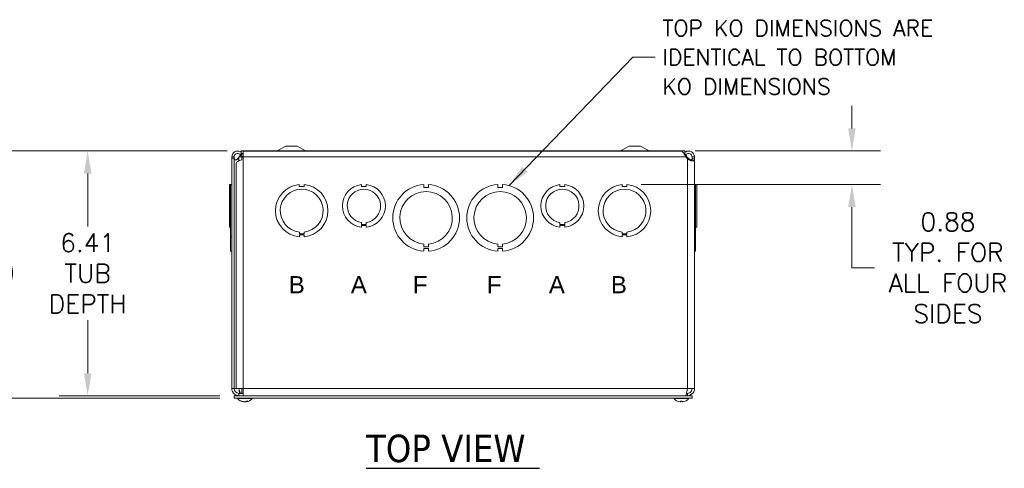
# Model space of a CAD drawing. Header units: inches. Extents: x 5.1 to 98.5, y 2.8 to 61.4.
# Tile 7 of 12: x 20.7 to 46.5, y 49.6 to 61.4. Entities that reach past the tile are written whole.
import ezdxf

# ---------------------------------------------------------------- set-up
doc = ezdxf.new("R2010")
doc.units = ezdxf.units.IN
doc.header["$LTSCALE"] = 6
doc.header["$MEASUREMENT"] = 0
for name, color, linetype, lineweight in [('Dimension (ANSI)', 7, 'Continuous', 5), ('Symbol (ANSI)', 7, 'Continuous', 5), ('Visible (ANSI)', 7, 'Continuous', 5), ('Visible Narrow (ANSI)', 7, 'Continuous', 5)]:
    doc.layers.add(name, color=color, linetype=linetype, lineweight=lineweight)
doc.styles.add('Note Text (ANSI)', font='tahoma.ttf')
doc.styles.add('ROMANS', font='RomanS.shx')
doc.styles.add('Text Style168', font='tahoma.ttf')
doc.dimstyles.new('Default (ANSI)', dxfattribs={"dimscale": 6, "dimtxt": 0.08, "dimasz": 0.098425, "dimexe": 0.125, "dimexo": 0.0625, "dimgap": 0.031496, "dimtad": 0, "dimtih": 1, "dimtoh": 1, "dimrnd": 1e-08, "dimzin": 0, "dimdsep": 46, "dimtxsty": 'ROMANS', "dimcen": 0.09, "dimdle": 0.393701, "dimclrd": 256, "dimclre": 256, "dimclrt": 256, "dimadec": 0, "dimazin": 0, "dimtfac": 1.25, "dimtofl": 0, "dimtmove": 0, "dimatfit": 3, "dimfxl": 0, "dimtolj": 1, "dimtzin": 0, "dimlwd": -1, "dimlwe": -1, "dimarcsym": 0})
doc.dimstyles.new('Default (ANSI)$7', dxfattribs={"dimscale": 6, "dimtxt": 0.08, "dimasz": 0.098425, "dimexe": 0.125, "dimexo": 0.0625, "dimgap": 0.031496, "dimtad": 0, "dimtih": 1, "dimtoh": 1, "dimrnd": 1e-08, "dimzin": 0, "dimdsep": 46, "dimtxsty": 'ROMANS', "dimcen": 0.09, "dimdle": 0.393701, "dimclrd": 256, "dimclre": 256, "dimclrt": 256, "dimadec": 0, "dimazin": 0, "dimtfac": 1.25, "dimtofl": 0, "dimtmove": 0, "dimatfit": 3, "dimfxl": 0, "dimtolj": 1, "dimtzin": 0, "dimlwd": -1, "dimlwe": -1, "dimarcsym": 0})

# ---------------------------------------------------------------- blocks, each defined once
blk = doc.blocks.new('*D24')
at = {"layer": 'Defpoints', "color": 0}
for p in [(26.459, 57.948), (22.432, 51.543), (26.271, 51.543)]:
    blk.add_point(p, dxfattribs=at)
at = {"layer": 'Dimension (ANSI)'}
for p, q in [((26.084, 57.948), (21.682, 57.948)), ((22.432, 57.358), (22.432, 55.974)), ((22.432, 52.133), (22.432, 53.516)), ((25.896, 51.543), (21.682, 51.543))]:
    blk.add_line(p, q, dxfattribs=at)
for points in [[(22.334, 57.358), (22.531, 57.358), (22.432, 57.948)], [(22.334, 52.133), (22.531, 52.133), (22.432, 51.543)]]:
    blk.add_solid(points, dxfattribs=at)
at = {"layer": 'Dimension (ANSI)', "insert": (22.432, 54.745), "char_height": 0.48, "attachment_point": 5, "style": 'ROMANS'}
blk.add_mtext('\\A1;6.41\\PTUB\\PDEPTH', dxfattribs=at)
blk = doc.blocks.new('*D25')
at = {"layer": 'Defpoints', "color": 0}
for p in [(26.459, 57.948), (19.53, 51.481), (26.271, 51.481)]:
    blk.add_point(p, dxfattribs=at)
at = {"layer": 'Dimension (ANSI)'}
for p, q in [((26.084, 57.948), (18.78, 57.948)), ((19.53, 57.358), (19.53, 55.269)), ((19.53, 52.071), (19.53, 54.16)), ((25.896, 51.481), (18.78, 51.481))]:
    blk.add_line(p, q, dxfattribs=at)
for points in [[(19.432, 57.358), (19.629, 57.358), (19.53, 57.948)], [(19.432, 52.071), (19.629, 52.071), (19.53, 51.481)]]:
    blk.add_solid(points, dxfattribs=at)
at = {"layer": 'Dimension (ANSI)', "insert": (19.53, 54.714), "char_height": 0.48, "attachment_point": 5, "style": 'ROMANS'}
blk.add_mtext('\\A1;(6.47)', dxfattribs=at)
blk = doc.blocks.new('*D26')
at = {"layer": 'Defpoints', "color": 0}
for p in [(37.975, 57.948), (36.564, 57.07), (42.459, 57.07)]:
    blk.add_point(p, dxfattribs=at)
at = {"layer": 'Dimension (ANSI)'}
for p, q in [((42.459, 58.538), (42.459, 59.129)), ((38.35, 57.948), (43.209, 57.948)), ((36.939, 57.07), (43.209, 57.07)), ((42.459, 56.479), (42.459, 55.889)), ((42.459, 54.893), (42.459, 55.889)), ((43.05, 54.893), (42.459, 54.893))]:
    blk.add_line(p, q, dxfattribs=at)
for points in [[(42.361, 58.538), (42.558, 58.538), (42.459, 57.948)], [(42.361, 56.479), (42.558, 56.479), (42.459, 57.07)]]:
    blk.add_solid(points, dxfattribs=at)
at = {"layer": 'Dimension (ANSI)', "insert": (44.976, 54.893), "char_height": 0.48, "attachment_point": 5, "style": 'ROMANS'}
blk.add_mtext('\\A1;0.88\\PTYP. FOR\\PALL FOUR\\PSIDES', dxfattribs=at)

msp = doc.modelspace()

# ---------------------------------------------------------------- linework, layer by layer
at = {"layer": 'Symbol (ANSI)', "lineweight": 30}
msp.add_line((29.72755, 49.64349), (34.27044, 49.64349), dxfattribs=at)
at = {"layer": 'Visible (ANSI)'}
for p, q in [((27.62107, 58.0733), (27.39827, 57.95555)), ((27.92107, 58.0733), (27.62107, 58.0733)), ((27.92107, 58.0733), (28.14386, 57.95555)), ((36.62107, 58.0733), (36.39827, 57.95555)), ((36.92107, 58.0733), (36.62107, 58.0733)), ((36.92107, 58.0733), (37.14386, 57.95555)), ((26.45343, 57.85007), (26.44289, 57.8432)), ((26.4723, 57.86236), (26.45343, 57.85007)), ((38.08357, 57.9483), (26.45857, 57.9483)), ((26.45857, 57.8858), (26.45857, 57.9483)), ((26.45857, 57.8858), (26.50857, 57.8858)), ((26.49484, 57.87703), (26.4723, 57.86236)), ((26.50857, 57.9478), (26.50857, 57.79205)), ((37.97511, 57.9478), (26.50857, 57.9478)), ((38.05246, 57.8858), (38.08357, 57.8858)), ((38.06983, 57.86236), (38.06567, 57.86507)), ((38.0887, 57.85007), (38.06983, 57.86236)), ((38.08357, 57.8858), (38.08357, 57.9483)), ((38.09925, 57.8432), (38.0887, 57.85007)), ((26.20857, 57.76305), (26.20857, 57.79205)), ((26.20857, 57.79205), (26.25798, 57.79205)), ((26.27057, 57.76305), (26.20857, 57.76305)), ((26.20857, 57.76305), (26.20857, 51.72955)), ((26.25798, 57.79205), (26.27057, 57.79205)), ((26.27057, 57.79205), (26.27057, 57.76305)), ((26.27057, 57.76305), (26.27057, 51.72955)), ((26.32157, 51.75666), (26.32157, 57.63995)), ((26.40506, 57.79205), (26.39557, 57.78045)), ((26.50857, 57.79205), (26.46929, 57.79205)), ((26.46929, 57.79205), (26.46929, 57.71443)), ((38.14657, 57.74107), (38.10647, 57.79205)), ((38.14657, 57.78045), (38.13708, 57.79205)), ((38.27157, 57.74107), (38.27157, 57.79205)), ((38.27157, 57.79205), (38.28416, 57.79205)), ((38.28416, 57.74107), (38.27157, 57.74107)), ((38.28416, 57.79205), (38.33357, 57.79205)), ((38.33357, 57.74107), (38.28416, 57.74107)), ((38.33357, 57.79205), (38.33357, 57.74107)), ((38.33357, 57.74107), (38.33357, 51.72955)), ((26.17757, 57.06932), (26.14657, 57.06932)), ((26.14657, 55.9513), (26.14657, 57.06932)), ((26.17757, 57.07057), (26.20857, 57.07057)), ((26.17757, 57.06996), (26.17757, 57.07057)), ((26.17757, 57.06996), (26.20857, 57.06996)), ((26.17757, 55.70065), (26.17757, 57.06996)), ((27.97853, 57.06995), (27.97853, 57.01995)), ((28.10353, 57.01996), (28.10353, 57.06996)), ((29.60854, 57.06932), (29.60854, 57.01932)), ((29.73354, 57.01933), (29.73354, 57.06932)), ((31.23853, 57.07057), (31.23853, 56.99657)), ((31.36353, 56.99657), (31.36353, 57.07057)), ((33.17853, 57.07057), (33.17853, 56.99657)), ((33.30353, 56.99657), (33.30353, 57.07057)), ((34.80854, 57.06932), (34.80854, 57.01932)), ((34.93354, 57.01933), (34.93354, 57.06932)), ((36.43853, 57.06995), (36.43853, 57.01995)), ((36.56353, 57.01996), (36.56353, 57.06996)), ((38.36457, 57.07057), (38.33357, 57.07057)), ((38.36457, 57.07057), (38.33357, 57.07057)), ((38.36457, 57.06996), (38.33357, 57.06996)), ((38.36457, 57.06995), (38.33357, 57.06995)), ((38.36457, 57.07057), (38.36457, 57.07057)), ((38.36457, 57.07057), (38.36457, 57.06996)), ((38.36457, 57.06995), (38.36457, 57.06996)), ((38.36457, 57.06995), (38.36457, 55.70065)), ((38.36457, 57.06932), (38.39557, 57.06932)), ((38.36457, 57.06932), (38.39557, 57.06932)), ((38.39557, 57.06932), (38.39557, 55.9513)), ((38.39557, 57.06932), (38.39557, 57.06932)), ((27.97853, 57.01995), (28.10353, 57.01996)), ((29.60854, 57.01932), (29.73354, 57.01933)), ((31.23853, 56.99657), (31.36353, 56.99657)), ((33.17853, 56.99657), (33.30353, 56.99657)), ((34.80854, 57.01932), (34.93354, 57.01933)), ((36.43853, 57.01995), (36.56353, 57.01996)), ((29.60849, 56.0273), (29.60849, 56.0773)), ((29.73371, 56.0273), (29.60849, 56.0273)), ((29.73371, 56.0013), (29.60849, 56.00129)), ((29.60849, 56.00129), (29.60849, 55.9513)), ((29.73371, 56.07731), (29.73371, 56.0273)), ((29.73371, 55.9513), (29.73371, 56.0013)), ((34.80849, 56.0273), (34.80849, 56.0773)), ((34.93371, 56.0273), (34.80849, 56.0273)), ((34.93371, 56.0013), (34.80849, 56.00129)), ((34.80849, 56.00129), (34.80849, 55.9513)), ((34.93371, 56.07731), (34.93371, 56.0273)), ((34.93371, 55.9513), (34.93371, 56.0013)), ((26.14657, 55.9513), (26.14657, 55.9513)), ((26.17757, 55.9513), (26.14657, 55.9513)), ((26.17757, 55.9513), (26.14657, 55.9513)), ((27.9786, 55.77628), (27.9786, 55.82628)), ((28.1036, 55.77629), (27.9786, 55.77628)), ((28.10361, 55.75065), (27.97861, 55.75065)), ((27.97861, 55.75065), (27.97861, 55.70065)), ((28.1036, 55.82629), (28.1036, 55.77629)), ((28.10361, 55.70065), (28.10361, 55.75065)), ((36.4386, 55.77628), (36.4386, 55.82628)), ((36.5636, 55.77629), (36.4386, 55.77628)), ((36.43861, 55.75065), (36.43861, 55.70065)), ((36.56361, 55.75065), (36.43861, 55.75065)), ((36.5636, 55.82629), (36.5636, 55.77629)), ((36.56361, 55.70065), (36.56361, 55.75065)), ((38.36457, 55.9513), (38.39557, 55.9513)), ((26.17757, 55.70065), (26.20857, 55.70065)), ((26.17757, 55.70065), (26.17757, 55.70065)), ((26.20857, 55.70065), (26.17757, 55.70065)), ((26.17757, 55.32504), (26.17757, 55.70065)), ((31.2386, 55.43915), (31.2386, 55.51315)), ((31.3636, 55.51315), (31.3636, 55.43915)), ((33.1786, 55.43915), (33.1786, 55.51315)), ((33.3036, 55.51315), (33.3036, 55.43915)), ((38.36457, 55.70065), (38.33357, 55.70065)), ((38.36457, 55.70065), (38.36457, 55.32504)), ((26.17757, 55.32504), (26.20857, 55.32504)), ((26.17757, 55.32504), (26.17757, 55.32504)), ((26.20857, 55.32504), (26.17757, 55.32504)), ((31.3636, 55.43915), (31.2386, 55.43915)), ((31.36361, 55.39904), (31.23861, 55.39904)), ((31.23861, 55.39904), (31.23861, 55.32504)), ((31.36361, 55.32504), (31.36361, 55.39904)), ((33.3036, 55.43915), (33.1786, 55.43915)), ((33.17861, 55.39904), (33.17861, 55.32504)), ((33.30361, 55.39904), (33.17861, 55.39904)), ((33.30361, 55.32504), (33.30361, 55.39904)), ((38.36457, 55.32504), (38.33357, 55.32504)), ((26.20857, 51.72955), (26.27057, 51.72955)), ((26.27057, 51.72955), (26.34398, 51.72955)), ((26.50857, 51.72955), (26.34398, 51.72955)), ((26.47032, 51.60455), (26.47032, 51.72955)), ((26.50857, 51.72955), (26.50857, 51.54255)), ((38.33357, 51.72955), (38.14657, 51.72955)), ((26.27107, 51.54255), (26.27107, 51.48055)), ((26.27107, 51.54255), (38.27107, 51.54255)), ((26.27107, 51.48055), (38.27107, 51.48055)), ((26.36032, 51.46626), (26.36032, 51.48055)), ((26.74432, 51.46626), (26.36032, 51.46626)), ((26.50857, 51.60455), (26.39557, 51.60455)), ((26.39557, 51.60455), (26.39557, 51.54255)), ((26.45809, 51.39962), (26.47487, 51.39962)), ((26.5226, 51.38058), (26.52282, 51.38314)), ((26.58204, 51.38058), (26.5807, 51.3959)), ((26.58531, 51.39962), (26.61669, 51.39962)), ((26.74432, 51.46626), (26.74432, 51.48055)), ((37.79782, 51.46626), (37.79782, 51.48055)), ((38.18182, 51.46626), (37.79782, 51.46626)), ((37.97131, 51.39962), (38.00833, 51.39962)), ((37.97155, 51.38116), (37.97316, 51.39962)), ((38.00809, 51.38116), (38.00647, 51.39962)), ((38.14657, 51.60455), (38.12597, 51.60455)), ((38.14657, 51.60455), (38.14657, 51.54255)), ((38.18182, 51.46626), (38.18182, 51.48055)), ((38.27107, 51.54255), (38.27107, 51.48055))]:
    msp.add_line(p, q, dxfattribs=at)
for centre, radius, start, end in [((27.36907, 58.0108), 0.0625, 270, 297.858397), ((28.17307, 58.0108), 0.0625, 242.141603, 270), ((36.36907, 58.0108), 0.0625, 270, 297.858397), ((37.17307, 58.0108), 0.0625, 242.141603, 270), ((28.04107, 56.3853), 0.6875, 95.218958, 264.787141), ((28.04107, 56.3853), 0.6875, 275.218958, 84.787141), ((29.67107, 56.5103), 0.5625, 96.382727, 263.612692), ((29.67107, 56.5103), 0.5625, 276.394021, 83.623986), ((31.30107, 56.1978), 0.875, 94.098867, 265.90678), ((31.30107, 56.1978), 0.875, 274.098867, 85.90678), ((33.24107, 56.1978), 0.875, 94.098867, 265.90678), ((33.24107, 56.1978), 0.875, 274.098867, 85.90678), ((34.87107, 56.5103), 0.5625, 96.382727, 263.612692), ((34.87107, 56.5103), 0.5625, 276.394021, 83.623986), ((36.50107, 56.3853), 0.6875, 95.218958, 264.787141), ((36.50107, 56.3853), 0.6875, 275.218958, 84.787141), ((28.04107, 56.3853), 0.5625, 276.382419, 263.623679), ((29.67107, 56.5103), 0.4375, 278.232125, 261.776542), ((31.30107, 56.1978), 0.6875, 275.218732, 264.786915), ((33.24107, 56.1978), 0.6875, 275.218732, 264.786915), ((34.87107, 56.5103), 0.4375, 278.232125, 261.776542), ((36.50107, 56.3853), 0.5625, 276.382419, 263.623679), ((26.39557, 51.72955), 0.125, 180, 270), ((26.55232, 51.63256), 0.254, 220.895986, 261.614421), ((26.55232, 51.63256), 0.254, 278.385579, 319.104014), ((37.98982, 51.63256), 0.254, 220.895986, 246.103907), ((37.89025, 51.40782), 0.0082, 246.103907, 269.962963), ((38.08939, 51.40782), 0.0082, 270.037037, 293.896093), ((37.98982, 51.63256), 0.254, 293.896093, 319.104014)]:
    msp.add_arc(centre, radius, start, end, dxfattribs=at)
for centre, major_axis, ratio, start_param, end_param in [((26.55447, 51.63216), (-0.04658, -0.24965), 0.87991271, 6.03397007, 6.31855804), ((26.54995, 51.63216), (0.04232, -0.25041), 0.85235254, 5.72815064, 6.01273861), ((26.55637, 51.63216), (-0.02503, -0.25272), 0.46707333, 0.17359751, 0.45818549), ((26.54827, 51.63216), (0.02503, -0.25272), 0.46707333, 6.10776286, 6.10958779), ((26.55469, 51.63216), (-0.04232, -0.25041), 0.85235254, 0.27044669, 0.32074699), ((26.55469, 51.63216), (-0.04232, -0.25041), 0.85235254, 0.32950472, 0.54803986), ((26.5484, 51.63216), (0.02583, -0.25264), 0.51565398, 0.07468819, 0.35927616), ((26.55017, 51.63216), (0.04658, -0.24965), 0.87991271, 6.24781257, 6.24963751), ((37.98969, 51.63216), (-0.24185, 0.07749), 0.99580318, 1.47015438, 1.75474235), ((37.9944, 51.63216), (-0.02214, -0.25299), 0.02792688, 5.87367492, 6.15826289), ((37.98524, 51.63216), (0.02214, -0.25299), 0.02792688, 0.12492242, 0.40951039), ((37.98995, 51.63216), (-0.24185, -0.07749), 0.99580318, 1.3868503, 1.67143828)]:
    msp.add_ellipse(centre, major_axis=major_axis, ratio=ratio, start_param=start_param, end_param=end_param, dxfattribs=at)
for points, knots in [([(26.20859, 57.79451), (26.2094, 57.84605), (26.23769, 57.89636), (26.2813, 57.92383), (26.32491, 57.95131), (26.38251, 57.9551), (26.42934, 57.93358), (26.43969, 57.92883), (26.44949, 57.92292), (26.45855, 57.91602)], [0, 0, 0, 0, 0.99285462, 0.99285462, 0.99285462, 1.98570924, 1.98570924, 1.98570924, 2.20496079, 2.20496079, 2.20496079, 2.20496079]), ([(26.44289, 57.8432), (26.42367, 57.87272), (26.38675, 57.88966), (26.35184, 57.88497), (26.31693, 57.88028), (26.28579, 57.85421), (26.27504, 57.82066), (26.27223, 57.8119), (26.27073, 57.80273), (26.27058, 57.79353)], [0, 0, 0, 0, 1.12719708, 1.12719708, 1.12719708, 2.25439416, 2.25439416, 2.25439416, 2.54871618, 2.54871618, 2.54871618, 2.54871618]), ([(26.44776, 57.8362), (26.44251, 57.83125), (26.43726, 57.82605), (26.43201, 57.82066), (26.42302, 57.81143), (26.41404, 57.80174), (26.40506, 57.79205)], [2.073192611, 2.073192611, 2.073192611, 2.073192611, 2.254394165, 2.254394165, 2.254394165, 2.56448895, 2.56448895, 2.56448895, 2.56448895]), ([(26.50857, 57.79471), (26.5025, 57.7964), (26.49658, 57.79859), (26.49087, 57.80129), (26.47143, 57.81049), (26.45462, 57.82518), (26.44289, 57.8432)], [0.904614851, 0.904614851, 0.904614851, 0.904614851, 1.066464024, 1.066464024, 1.066464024, 1.617999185, 1.617999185, 1.617999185, 1.617999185]), ([(38.10647, 57.79205), (38.0788, 57.8436), (38.05112, 57.89435), (38.02344, 57.92251), (38.00733, 57.9389), (37.99122, 57.94734), (37.97511, 57.94744)], [0, 0, 0, 0, 0.99285462, 0.99285462, 0.99285462, 1.57079633, 1.57079633, 1.57079633, 1.57079633]), ([(38.08373, 57.91578), (38.11064, 57.936), (38.14399, 57.94778), (38.17769, 57.9478), (38.22923, 57.94785), (38.28001, 57.9204), (38.3082, 57.87725), (38.32464, 57.8521), (38.33357, 57.8221), (38.33357, 57.79205)], [0.34375539, 0.34375539, 0.34375539, 0.34375539, 0.99285462, 0.99285462, 0.99285462, 1.98570924, 1.98570924, 1.98570924, 2.56448895, 2.56448895, 2.56448895, 2.56448895]), ([(38.27157, 57.79205), (38.27157, 57.82728), (38.24987, 57.86161), (38.21806, 57.87673), (38.18624, 57.89185), (38.14592, 57.88699), (38.11861, 57.86474), (38.11109, 57.85862), (38.10454, 57.85133), (38.09925, 57.8432)], [0, 0, 0, 0, 1.12719708, 1.12719708, 1.12719708, 2.25439416, 2.25439416, 2.25439416, 2.56448895, 2.56448895, 2.56448895, 2.56448895]), ([(26.37487, 57.75244), (26.35805, 57.72947), (26.33287, 57.71464), (26.31274, 57.71238), (26.29266, 57.71012), (26.2795, 57.72038), (26.27451, 57.74013), (26.27356, 57.74392), (26.27284, 57.74804), (26.27229, 57.75244)], [-3.14159265, -3.14159265, -3.14159265, -3.14159265, -2.33247135, -2.33247135, -2.33247135, -1.52542845, -1.52542845, -1.52542845, -1.37045489, -1.37045489, -1.37045489, -1.37045489]), ([(26.29177, 57.7155), (26.30535, 57.71854), (26.31949, 57.72358), (26.33274, 57.73046), (26.34441, 57.73652), (26.35531, 57.74396), (26.3646, 57.75244)], [2.503911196, 2.503911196, 2.503911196, 2.503911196, 2.842894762, 2.842894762, 2.842894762, 3.141592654, 3.141592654, 3.141592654, 3.141592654]), ([(38.33355, 57.7386), (38.3332, 57.71529), (38.32662, 57.69831), (38.30629, 57.6911), (38.28716, 57.68432), (38.25603, 57.68621), (38.22388, 57.69642), (38.19644, 57.70515), (38.16923, 57.71987), (38.14921, 57.7386)], [-1.80872873, -1.80872873, -1.80872873, -1.80872873, -1.14988828, -1.14988828, -1.14988828, -0.52960197, -0.52960197, -0.52960197, 0, 0, 0, 0]), ([(38.26984, 57.75244), (38.26702, 57.72947), (38.25799, 57.71464), (38.24019, 57.71238), (38.22242, 57.71012), (38.19711, 57.72038), (38.17772, 57.74013), (38.174, 57.74392), (38.17049, 57.74804), (38.16727, 57.75244)], [0, 0, 0, 0, 0.80912131, 0.80912131, 0.80912131, 1.6161642, 1.6161642, 1.6161642, 1.77113776, 1.77113776, 1.77113776, 1.77113776]), ([(38.25021, 57.68985), (38.257, 57.69258), (38.26227, 57.6973), (38.26559, 57.70392), (38.26995, 57.71261), (38.27141, 57.72448), (38.27156, 57.7386)], [1.105640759, 1.105640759, 1.105640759, 1.105640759, 1.409513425, 1.409513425, 1.409513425, 1.808728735, 1.808728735, 1.808728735, 1.808728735]), ([(26.20857, 51.72955), (26.20857, 51.67394), (26.23489, 51.6189), (26.27818, 51.58399), (26.31111, 51.55743), (26.35327, 51.54255), (26.39557, 51.54255)], [0, 0, 0, 0, 0.89217175, 0.89217175, 0.89217175, 1.57079633, 1.57079633, 1.57079633, 1.57079633]), ([(26.39557, 51.72955), (26.40541, 51.68585), (26.41524, 51.64298), (26.42508, 51.62119), (26.42998, 51.61035), (26.43487, 51.60455), (26.43976, 51.60455)], [0, 0, 0, 0, 1.04897508, 1.04897508, 1.04897508, 1.57079633, 1.57079633, 1.57079633, 1.57079633]), ([(38.14657, 51.72955), (38.13767, 51.67043), (38.12878, 51.61207), (38.11988, 51.57761), (38.11405, 51.555), (38.10821, 51.54255), (38.10237, 51.54255)], [0, 0, 0, 0, 0.94848895, 0.94848895, 0.94848895, 1.57079633, 1.57079633, 1.57079633, 1.57079633]), ([(38.14657, 51.54255), (38.20569, 51.54255), (38.26405, 51.57251), (38.29851, 51.62055), (38.32112, 51.65207), (38.33357, 51.69076), (38.33357, 51.72955)], [0, 0, 0, 0, 0.94848895, 0.94848895, 0.94848895, 1.57079633, 1.57079633, 1.57079633, 1.57079633]), ([(38.27157, 51.72955), (38.27157, 51.68585), (38.24677, 51.64298), (38.20888, 51.62119), (38.19003, 51.61035), (38.16831, 51.60455), (38.14657, 51.60455)], [0, 0, 0, 0, 1.04897508, 1.04897508, 1.04897508, 1.57079633, 1.57079633, 1.57079633, 1.57079633]), ([(26.45809, 51.39962), (26.45718, 51.39962), (26.45612, 51.39986), (26.45525, 51.40027), (26.45519, 51.4003), (26.45514, 51.40033)], [0.09312996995, 0.09312996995, 0.09312996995, 0.09312996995, 0.10096570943, 0.10096570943, 0.10146133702, 0.10146133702, 0.10146133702, 0.10146133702]), ([(26.51568, 51.38121), (26.51712, 51.381), (26.5185, 51.38082), (26.52071, 51.38057), (26.52153, 51.3805), (26.52238, 51.38049), (26.52259, 51.38052), (26.52259, 51.38058)], [0, 0, 0, 0, 0.0125584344, 0.0125584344, 0.0251168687, 0.0251168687, 0.0346359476, 0.0346359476, 0.0346359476, 0.0346359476]), ([(26.5521, 51.38121), (26.55132, 51.381), (26.5502, 51.38082), (26.54749, 51.38057), (26.54591, 51.3805), (26.54276, 51.38049), (26.54098, 51.38054), (26.53751, 51.38075), (26.53581, 51.38092), (26.53414, 51.38115), (26.53392, 51.38118), (26.53371, 51.38121)], [0, 0, 0, 0, 0.0125584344, 0.0125584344, 0.0251168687, 0.0251168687, 0.0376591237, 0.0376591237, 0.0502013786, 0.0502013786, 0.052067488, 0.052067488, 0.052067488, 0.052067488]), ([(26.55254, 51.38121), (26.55332, 51.381), (26.55444, 51.38082), (26.55715, 51.38057), (26.55873, 51.3805), (26.56188, 51.38049), (26.56365, 51.38054), (26.56713, 51.38075), (26.56883, 51.38092), (26.5705, 51.38115), (26.57071, 51.38118), (26.57093, 51.38121)], [0, 0, 0, 0, 0.0125556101, 0.0125556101, 0.0251112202, 0.0251112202, 0.0376562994, 0.0376562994, 0.0502013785, 0.0502013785, 0.0520674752, 0.0520674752, 0.0520674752, 0.0520674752]), ([(26.58896, 51.38121), (26.58752, 51.381), (26.58614, 51.38082), (26.58393, 51.38057), (26.5831, 51.3805), (26.58214, 51.38049), (26.58194, 51.38054), (26.58225, 51.38075), (26.58277, 51.38092), (26.58364, 51.38115), (26.58376, 51.38118), (26.58388, 51.38121)], [0, 0, 0, 0, 0.0125584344, 0.0125584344, 0.0251168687, 0.0251168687, 0.0376591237, 0.0376591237, 0.0502013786, 0.0502013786, 0.0520674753, 0.0520674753, 0.0520674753, 0.0520674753]), ([(26.61839, 51.40033), (26.61836, 51.4003), (26.61833, 51.40027), (26.61784, 51.39986), (26.61723, 51.39962), (26.61669, 51.39962)], [0.02288164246, 0.02288164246, 0.02288164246, 0.02288164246, 0.02337727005, 0.02337727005, 0.03121300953, 0.03121300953, 0.03121300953, 0.03121300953]), ([(37.97155, 51.38121), (37.97158, 51.381), (37.97129, 51.38082), (37.97002, 51.38057), (37.96905, 51.3805), (37.96679, 51.38049), (37.96534, 51.38054), (37.96217, 51.38075), (37.96043, 51.38092), (37.95855, 51.38115), (37.95831, 51.38118), (37.95806, 51.38121)], [0, 0, 0, 0, 0.0125584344, 0.0125584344, 0.0251168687, 0.0251168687, 0.0376591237, 0.0376591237, 0.0502013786, 0.0502013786, 0.052067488, 0.052067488, 0.052067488, 0.052067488]), ([(37.97131, 51.39962), (37.97128, 51.39962), (37.97127, 51.39986), (37.97127, 51.40027), (37.97127, 51.4003), (37.97127, 51.40033)], [0.09312996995, 0.09312996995, 0.09312996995, 0.09312996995, 0.10096570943, 0.10096570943, 0.10146133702, 0.10146133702, 0.10146133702, 0.10146133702]), ([(38.02158, 51.38121), (38.01994, 51.381), (38.01819, 51.38082), (38.01493, 51.38057), (38.01343, 51.3805), (38.01104, 51.38049), (38.00999, 51.38054), (38.00855, 51.38075), (38.00816, 51.38092), (38.00809, 51.38115), (38.00808, 51.38118), (38.00809, 51.38121)], [0, 0, 0, 0, 0.0125584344, 0.0125584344, 0.0251168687, 0.0251168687, 0.0376591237, 0.0376591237, 0.0502013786, 0.0502013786, 0.0520674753, 0.0520674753, 0.0520674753, 0.0520674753]), ([(38.00836, 51.40033), (38.00836, 51.4003), (38.00836, 51.40027), (38.00837, 51.39986), (38.00836, 51.39962), (38.00833, 51.39962)], [0.02288164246, 0.02288164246, 0.02288164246, 0.02288164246, 0.02337727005, 0.02337727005, 0.03121300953, 0.03121300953, 0.03121300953, 0.03121300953])]:
    msp.add_open_spline(points, degree=3, knots=knots, dxfattribs=at)
for points in [[(26.40506, 57.79205), (26.41608, 57.8118), (26.4271, 57.83143), (26.43811, 57.84972)], [(26.48869, 57.8858), (26.49084, 57.88295), (26.4929, 57.88002), (26.49484, 57.87703)], [(26.49484, 57.87703), (26.49849, 57.87143), (26.50323, 57.86664), (26.50867, 57.8628)], [(26.50857, 57.87898), (26.50475, 57.87741), (26.50093, 57.8756), (26.49712, 57.87356)], [(38.05294, 57.88509), (38.05311, 57.88532), (38.05328, 57.88555), (38.05346, 57.88578)], [(38.09925, 57.8432), (38.09567, 57.8377), (38.0916, 57.83255), (38.08712, 57.82777)], [(38.13708, 57.79205), (38.12285, 57.80741), (38.10861, 57.82259), (38.09438, 57.83609)], [(38.10402, 57.84986), (38.11504, 57.83152), (38.12606, 57.8118), (38.13708, 57.79205)], [(26.20857, 57.79205), (26.20857, 57.79286), (26.20858, 57.79368), (26.20859, 57.79451)], [(26.27058, 57.79353), (26.27057, 57.79303), (26.27057, 57.79254), (26.27057, 57.79205)], [(26.27229, 57.75244), (26.27115, 57.76178), (26.27057, 57.77111), (26.27057, 57.78045)], [(26.46929, 57.71443), (26.38646, 57.6896), (26.32157, 57.66478), (26.32157, 57.63995)], [(26.3646, 57.75244), (26.37483, 57.76178), (26.3852, 57.77111), (26.39557, 57.78045)], [(26.39557, 57.78045), (26.38864, 57.77111), (26.38171, 57.76178), (26.37487, 57.75244)], [(38.16727, 57.75244), (38.16043, 57.76178), (38.1535, 57.77111), (38.14657, 57.78045)], [(38.14657, 57.78045), (38.15694, 57.77111), (38.16731, 57.76178), (38.17754, 57.75244)], [(38.14921, 57.7386), (38.14833, 57.73942), (38.14745, 57.74025), (38.14657, 57.74107)], [(38.17754, 57.75244), (38.19737, 57.73434), (38.22495, 57.72123), (38.2505, 57.71543)], [(38.27157, 57.78045), (38.27157, 57.77111), (38.27099, 57.76178), (38.26984, 57.75244)], [(38.27156, 57.7386), (38.27156, 57.73942), (38.27157, 57.74025), (38.27157, 57.74107)], [(38.33357, 57.74107), (38.33357, 57.74025), (38.33356, 57.73942), (38.33355, 57.7386)], [(26.32157, 51.75666), (26.32157, 51.74762), (26.33016, 51.73859), (26.34398, 51.72955)], [(26.39557, 51.72955), (26.40244, 51.68392), (26.4093, 51.63874), (26.41617, 51.60465)]]:
    msp.add_open_spline(points, degree=3, dxfattribs=at)
at = {"layer": 'Visible Narrow (ANSI)'}
for p, q in [((28.14386, 57.95555), (27.39827, 57.95555)), ((37.14386, 57.95555), (36.39827, 57.95555)), ((26.20859, 57.79451), (26.27058, 57.79353)), ((26.3646, 57.75244), (26.37487, 57.75244)), ((26.39557, 57.78045), (26.39557, 57.69047)), ((26.40506, 57.79205), (26.46929, 57.79205)), ((38.10647, 57.79205), (26.50857, 57.79205)), ((26.50857, 57.79205), (26.50857, 51.72955)), ((38.10647, 57.79205), (38.13708, 57.79205)), ((38.14657, 57.74107), (38.14657, 57.78045)), ((38.14657, 51.72955), (38.14657, 57.74107)), ((38.17754, 57.75244), (38.16727, 57.75244)), ((38.33355, 57.7386), (38.27156, 57.7386)), ((26.50857, 51.72955), (38.14657, 51.72955)), ((26.45514, 51.40033), (26.47344, 51.40033)), ((26.51568, 51.38121), (26.51582, 51.38473)), ((26.55254, 51.38121), (26.55253, 51.38133)), ((26.57093, 51.38121), (26.5713, 51.3895)), ((26.58388, 51.38121), (26.58267, 51.39744)), ((26.58613, 51.40033), (26.61839, 51.40033)), ((37.88693, 51.40033), (37.88861, 51.40033)), ((37.97127, 51.40033), (38.00836, 51.40033)), ((37.97155, 51.38121), (37.97316, 51.39962)), ((38.00809, 51.38121), (38.00648, 51.39962)), ((38.09102, 51.40033), (38.09271, 51.40033))]:
    msp.add_line(p, q, dxfattribs=at)

# ---------------------------------------------------------------- texts
at = {"layer": 'Symbol (ANSI)', "insert": (37.49531, 60.40078), "char_height": 0.42, "width": 8.3849041, "attachment_point": 4, "line_spacing_factor": 1.093904, "style": 'ROMANS'}
msp.add_mtext('{\\fRomanS|b0|i0;\\H0.4200;TOP KO DIMENSIONS ARE\\PIDENTICAL TO BOTTOM\\PKO DIMENSIONS}', dxfattribs=at)
at = {"layer": 'Symbol (ANSI)'}
for s, insert, char_height, attachment_point, style in [('\\fArial|b0|i0;\\H0.4500;B', (27.70271, 54.4483), 0.45, 4, 'Note Text (ANSI)'), ('\\fArial|b0|i0;\\H0.4500;A', (29.32771, 54.4483), 0.45, 4, 'Note Text (ANSI)'), ('\\fArial|b0|i0;\\H0.4500;F', (30.95271, 54.4483), 0.45, 4, 'Note Text (ANSI)'), ('\\fArial|b0|i0;\\H0.4500;F', (32.89271, 54.4483), 0.45, 4, 'Note Text (ANSI)'), ('\\fArial|b0|i0;\\H0.4500;A', (34.51771, 54.4483), 0.45, 4, 'Note Text (ANSI)'), ('\\fArial|b0|i0;\\H0.4500;B', (36.14271, 54.4483), 0.45, 4, 'Note Text (ANSI)'), ('TOP VIEW', (29.72698, 49.79032), 0.72, 7, 'Text Style168')]:
    msp.add_mtext(s, dxfattribs=dict(at, insert=insert, char_height=char_height, attachment_point=attachment_point, style=style))

# ---------------------------------------------------------------- dimensions: what is measured, and where the dimension line sits
at = {"layer": 'Dimension (ANSI)'}
for base, p1, p2, text, override, picture, middle in [((42.45922, 57.06996), (37.97511, 57.9478), (36.56353, 57.06996), '<>\\PTYP. FOR\\PALL FOUR\\PSIDES', {"dimdec": 2, "dimtp": 0, "dimtm": 0, "dimtdec": 2, "dimtmove": 1, "dimatfit": 1}, '*D26', (42.50488, 54.89297)), ((19.53024, 51.48055), (26.45857, 57.9483), (26.27107, 51.48055), '(<>)', {"dimgap": 0.031496, "dimdec": 2, "dimtol": 0, "dimlim": 0, "dimtp": 0, "dimtm": 0, "dimtdec": 2, "dimatfit": 1}, '*D25', (19.53024, 54.71443)), ((22.43235, 51.54255), (26.45857, 57.9483), (26.27107, 51.54255), '<>\\PTUB\\PDEPTH', {"dimdec": 2, "dimtp": 0, "dimtm": 0, "dimtdec": 2, "dimatfit": 1}, '*D24', (22.43235, 54.74543))]:
    dim = msp.add_linear_dim(base=base, p1=p1, p2=p2, angle=90, text=text, dimstyle='Default (ANSI)', override=override, dxfattribs=at)
    dim.commit()
    dim.dimension.update_dxf_attribs({"geometry": picture, "text_midpoint": middle, "dimtype": 160})

# ---------------------------------------------------------------- leaders
at = {"layer": 'Symbol (ANSI)'}
msp.add_leader([(33.47504, 57.04094), (36.71578, 60.40078), (37.30633, 60.40078)], dimstyle='Default (ANSI)$7', override={"dimtad": 0}, dxfattribs=at)

doc.saveas('drawing.dxf')
